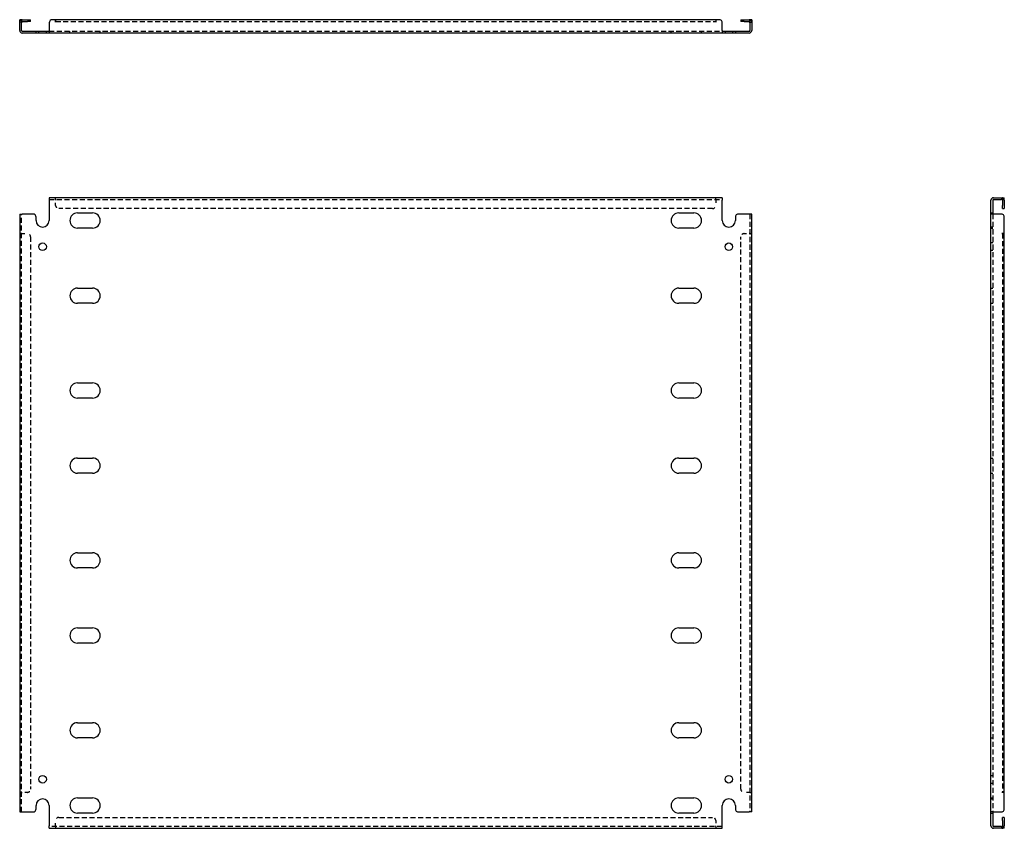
# Model space of a CAD drawing. Header units: inches. Extents: x 8 to 194, y 8 to 93.
# Tile 1 of 2: x 8 to 45, y 8 to 39. Entities that reach past the tile are written whole.
import ezdxf

# ---------------------------------------------------------------- set-up
doc = ezdxf.new("R2010")
doc.units = ezdxf.units.IN
doc.header["$MEASUREMENT"] = 0
doc.linetypes.add('DASHED_SPACE', pattern=[0.2067, 0.1654, -0.0413])
doc.layers.add('Hidden Edges(ANSI)', color=7, linetype='DASHED_SPACE', lineweight=25)
doc.layers.add('Visible Edges(ANSI)', color=7, linetype='Continuous', lineweight=25)

msp = doc.modelspace()

# ---------------------------------------------------------------- linework, layer by layer
at = {"layer": 'Hidden Edges(ANSI)', "ltscale": 0.129419}
for p, q in [((7.832, 38.448), (7.764, 38.448)), ((35.696, 38.448), (35.764, 38.448)), ((8.494, 38.035), (8.494, 38.103)), ((8.784, 38.035), (8.784, 38.103)), ((9.683, 38.035), (9.683, 38.103)), ((10.845, 38.035), (10.845, 38.103)), ((32.683, 38.035), (32.683, 38.103)), ((33.845, 38.035), (33.845, 38.103)), ((34.744, 38.103), (34.744, 38.035)), ((35.034, 38.103), (35.034, 38.035)), ((9.139, 31.669), (9.139, 31.737)), ((9.139, 31.669), (9.139, 31.737)), ((34.389, 31.669), (34.389, 31.737)), ((34.389, 31.669), (34.389, 31.737)), ((45.327, 31.669), (45.327, 31.737)), ((44.914, 31.152), (44.982, 31.152)), ((44.982, 30.612), (44.914, 30.612)), ((44.914, 30.572), (44.982, 30.572)), ((7.832, 30.362), (7.764, 30.362)), ((7.832, 30.362), (7.764, 30.362)), ((35.696, 30.362), (35.764, 30.362)), ((35.696, 30.362), (35.764, 30.362)), ((44.982, 30.007), (44.914, 30.007)), ((44.982, 29.717), (44.914, 29.717)), ((44.914, 28.277), (44.982, 28.277)), ((44.914, 27.697), (44.982, 27.697)), ((44.914, 24.652), (44.982, 24.652)), ((44.914, 24.072), (44.982, 24.072)), ((44.914, 21.777), (44.982, 21.777)), ((44.914, 21.197), (44.982, 21.197)), ((44.914, 18.152), (44.982, 18.152)), ((44.914, 17.572), (44.982, 17.572)), ((44.914, 15.277), (44.982, 15.277)), ((44.914, 14.697), (44.982, 14.697)), ((44.914, 11.652), (44.982, 11.652)), ((44.914, 11.072), (44.982, 11.072)), ((44.914, 9.632), (44.982, 9.632)), ((44.914, 9.342), (44.982, 9.342)), ((7.832, 8.987), (7.764, 8.987)), ((7.832, 8.987), (7.764, 8.987)), ((35.696, 8.987), (35.764, 8.987)), ((35.696, 8.987), (35.764, 8.987)), ((44.914, 8.777), (44.982, 8.777)), ((44.914, 8.737), (44.982, 8.737)), ((44.914, 8.197), (44.982, 8.197)), ((9.139, 7.68), (9.139, 7.612)), ((9.139, 7.68), (9.139, 7.612)), ((34.389, 7.68), (34.389, 7.612)), ((34.389, 7.68), (34.389, 7.612)), ((45.327, 7.68), (45.327, 7.612))]:
    msp.add_line(p, q, dxfattribs=at)
at = {"layer": 'Hidden Edges(ANSI)', "ltscale": 1.163407}
msp.add_line((9.139, 38.479), (34.389, 38.479), dxfattribs=at)
at = {"layer": 'Hidden Edges(ANSI)', "ltscale": 1.164268}
for p, q in [((8.889, 38.103), (34.639, 38.103)), ((8.889, 31.669), (34.639, 31.669)), ((34.639, 7.68), (8.889, 7.68))]:
    msp.add_line(p, q, dxfattribs=at)
at = {"layer": 'Hidden Edges(ANSI)', "ltscale": 0.092649}
for p, q in [((9.139, 31.669), (9.139, 31.638)), ((34.389, 31.669), (34.389, 31.638)), ((7.832, 30.362), (7.863, 30.362)), ((35.696, 30.362), (35.665, 30.362)), ((7.832, 8.987), (7.863, 8.987)), ((35.696, 8.987), (35.665, 8.987)), ((9.139, 7.68), (9.139, 7.711)), ((34.389, 7.68), (34.389, 7.711))]:
    msp.add_line(p, q, dxfattribs=at)
at = {"layer": 'Hidden Edges(ANSI)', "ltscale": 0.369411}
for p, q in [((9.139, 31.444), (9.139, 31.638)), ((34.389, 31.638), (34.389, 31.444)), ((7.863, 30.362), (8.057, 30.362)), ((35.471, 30.362), (35.665, 30.362)), ((8.057, 8.987), (7.863, 8.987)), ((35.665, 8.987), (35.471, 8.987)), ((9.139, 7.711), (9.139, 7.905)), ((34.389, 7.905), (34.389, 7.711))]:
    msp.add_line(p, q, dxfattribs=at)
at = {"layer": 'Hidden Edges(ANSI)', "ltscale": 1.162964}
for p, q in [((34.264, 31.319), (9.264, 31.319)), ((9.264, 8.03), (34.264, 8.03))]:
    msp.add_line(p, q, dxfattribs=at)
at = {"layer": 'Hidden Edges(ANSI)', "ltscale": 1.164922}
for p, q in [((7.832, 8.237), (7.832, 31.112)), ((35.696, 31.112), (35.696, 8.237)), ((44.982, 31.112), (44.982, 8.237))]:
    msp.add_line(p, q, dxfattribs=at)
at = {"layer": 'Hidden Edges(ANSI)', "ltscale": 1.161378}
for p, q in [((8.182, 30.237), (8.182, 9.112)), ((35.346, 9.112), (35.346, 30.237))]:
    msp.add_line(p, q, dxfattribs=at)
at = {"layer": 'Hidden Edges(ANSI)', "ltscale": 1.161918}
msp.add_line((45.358, 30.362), (45.358, 8.987), dxfattribs=at)
at = {"layer": 'Hidden Edges(ANSI)', "ltscale": 0.236041}
for centre, start, end in [((7.863, 38.448), 108.248, 180), ((35.665, 38.448), 0, 71.752), ((45.327, 31.638), 18.248, 90), ((45.327, 7.711), 270, 341.752)]:
    msp.add_arc(centre, 0.099, start, end, dxfattribs=at)
at = {"layer": 'Hidden Edges(ANSI)', "ltscale": 0.373886}
for centre, start, end in [((9.264, 31.444), 180, 270), ((34.264, 31.444), 270, 0), ((8.057, 30.237), 0, 90), ((35.471, 30.237), 90, 180), ((8.057, 9.112), 270, 0), ((35.471, 9.112), 180, 270), ((9.264, 7.905), 90, 180), ((34.264, 7.905), 0, 90)]:
    msp.add_arc(centre, 0.125, start, end, dxfattribs=at)
at = {"layer": 'Visible Edges(ANSI)'}
for p, q in [((7.764, 38.422), (7.764, 38.547)), ((7.832, 38.547), (7.764, 38.547)), ((7.764, 38.134), (7.764, 38.422)), ((7.832, 38.547), (7.832, 38.422)), ((7.832, 38.134), (7.832, 38.422)), ((7.863, 38.547), (8.057, 38.547)), ((7.863, 38.479), (8.057, 38.479)), ((8.057, 38.547), (8.182, 38.547)), ((8.182, 38.479), (8.057, 38.479)), ((8.182, 38.479), (8.182, 38.547)), ((8.889, 38.422), (8.889, 38.134)), ((9.139, 38.547), (9.014, 38.547)), ((9.139, 38.448), (9.139, 38.547)), ((34.389, 38.547), (9.139, 38.547)), ((9.139, 38.547), (9.139, 38.448)), ((9.139, 38.448), (9.139, 38.448)), ((9.139, 38.448), (9.139, 38.448)), ((34.514, 38.547), (34.389, 38.547)), ((34.389, 38.547), (34.389, 38.448)), ((34.389, 38.547), (34.389, 38.448)), ((34.389, 38.448), (34.389, 38.448)), ((34.389, 38.448), (34.389, 38.448)), ((34.639, 38.134), (34.639, 38.422)), ((35.346, 38.547), (35.471, 38.547)), ((35.346, 38.547), (35.346, 38.479)), ((35.471, 38.479), (35.346, 38.479)), ((35.471, 38.547), (35.665, 38.547)), ((35.471, 38.479), (35.665, 38.479)), ((35.696, 38.422), (35.696, 38.547)), ((35.764, 38.547), (35.696, 38.547)), ((35.696, 38.422), (35.696, 38.134)), ((35.764, 38.547), (35.764, 38.422)), ((35.764, 38.422), (35.764, 38.134)), ((7.863, 38.103), (8.264, 38.103)), ((8.264, 38.103), (8.389, 38.103)), ((8.389, 38.035), (8.389, 38.103)), ((8.389, 38.103), (8.889, 38.103)), ((8.889, 38.134), (8.889, 38.035)), ((34.639, 38.134), (34.639, 38.035)), ((34.639, 38.103), (35.139, 38.103)), ((35.139, 38.103), (35.264, 38.103)), ((35.139, 38.103), (35.139, 38.035)), ((35.264, 38.103), (35.665, 38.103)), ((8.264, 38.035), (7.863, 38.035)), ((8.389, 38.035), (8.264, 38.035)), ((8.889, 38.035), (8.389, 38.035)), ((34.639, 38.035), (8.889, 38.035)), ((35.139, 38.035), (34.639, 38.035)), ((35.264, 38.035), (35.139, 38.035)), ((35.665, 38.035), (35.264, 38.035)), ((34.639, 31.737), (8.889, 31.737)), ((8.889, 31.737), (8.889, 31.638)), ((8.889, 31.638), (8.889, 30.862)), ((34.639, 31.737), (34.639, 31.638)), ((34.639, 30.862), (34.639, 31.638)), ((44.914, 31.112), (44.914, 31.638)), ((44.982, 31.638), (44.982, 31.112)), ((45.013, 31.737), (45.301, 31.737)), ((45.013, 31.669), (45.301, 31.669)), ((45.301, 31.737), (45.426, 31.737)), ((45.426, 31.669), (45.301, 31.669)), ((45.358, 31.638), (45.358, 31.444)), ((45.426, 31.669), (45.426, 31.737)), ((45.426, 31.638), (45.426, 31.444)), ((45.358, 31.319), (45.358, 31.444)), ((45.358, 31.319), (45.426, 31.319)), ((45.426, 31.444), (45.426, 31.319)), ((7.764, 31.112), (7.863, 31.112)), ((7.764, 31.112), (7.764, 8.237)), ((8.264, 31.112), (7.863, 31.112)), ((8.389, 30.862), (8.389, 30.987)), ((9.973, 31.152), (10.555, 31.152)), ((32.973, 31.152), (33.555, 31.152)), ((35.139, 30.987), (35.139, 30.862)), ((35.665, 31.112), (35.264, 31.112)), ((35.764, 31.112), (35.665, 31.112)), ((35.764, 8.237), (35.764, 31.112)), ((44.914, 8.237), (44.914, 31.112)), ((45.013, 31.112), (44.914, 31.112)), ((45.301, 31.112), (45.013, 31.112)), ((45.426, 30.362), (45.426, 30.987)), ((10.555, 30.572), (9.973, 30.572)), ((33.555, 30.572), (32.973, 30.572)), ((45.327, 30.362), (45.327, 30.362)), ((45.327, 30.362), (45.426, 30.362)), ((45.426, 30.362), (45.327, 30.362)), ((45.327, 30.362), (45.327, 30.362)), ((45.426, 8.987), (45.426, 30.362)), ((9.973, 28.277), (10.555, 28.277)), ((32.973, 28.277), (33.555, 28.277)), ((10.555, 27.697), (9.973, 27.697)), ((33.555, 27.697), (32.973, 27.697)), ((9.973, 24.652), (10.555, 24.652)), ((32.973, 24.652), (33.555, 24.652)), ((10.555, 24.072), (9.973, 24.072)), ((33.555, 24.072), (32.973, 24.072)), ((9.973, 21.777), (10.555, 21.777)), ((32.973, 21.777), (33.555, 21.777)), ((10.555, 21.197), (9.973, 21.197)), ((33.555, 21.197), (32.973, 21.197)), ((9.973, 18.152), (10.555, 18.152)), ((32.973, 18.152), (33.555, 18.152)), ((10.555, 17.572), (9.973, 17.572)), ((33.555, 17.572), (32.973, 17.572)), ((9.973, 15.277), (10.555, 15.277)), ((32.973, 15.277), (33.555, 15.277)), ((10.555, 14.697), (9.973, 14.697)), ((33.555, 14.697), (32.973, 14.697)), ((9.973, 11.652), (10.555, 11.652)), ((32.973, 11.652), (33.555, 11.652)), ((10.555, 11.072), (9.973, 11.072)), ((33.555, 11.072), (32.973, 11.072)), ((9.973, 8.777), (10.555, 8.777)), ((32.973, 8.777), (33.555, 8.777)), ((45.426, 8.987), (45.327, 8.987)), ((45.327, 8.987), (45.327, 8.987)), ((45.426, 8.987), (45.327, 8.987)), ((45.327, 8.987), (45.327, 8.987)), ((45.426, 8.362), (45.426, 8.987)), ((8.389, 8.362), (8.389, 8.487)), ((8.889, 8.487), (8.889, 7.711)), ((34.639, 7.711), (34.639, 8.487)), ((35.139, 8.487), (35.139, 8.362)), ((7.764, 8.237), (7.863, 8.237)), ((7.863, 8.237), (8.264, 8.237)), ((10.555, 8.197), (9.973, 8.197)), ((33.555, 8.197), (32.973, 8.197)), ((35.264, 8.237), (35.665, 8.237)), ((35.764, 8.237), (35.665, 8.237)), ((45.013, 8.237), (44.914, 8.237)), ((44.914, 7.711), (44.914, 8.237)), ((44.982, 8.237), (44.982, 7.711)), ((45.013, 8.237), (45.301, 8.237)), ((45.358, 7.905), (45.358, 8.03)), ((45.426, 8.03), (45.358, 8.03)), ((45.426, 8.03), (45.426, 7.905)), ((8.889, 7.612), (8.889, 7.711)), ((8.889, 7.612), (34.639, 7.612)), ((34.639, 7.612), (34.639, 7.711)), ((45.301, 7.68), (45.013, 7.68)), ((45.301, 7.612), (45.013, 7.612)), ((45.301, 7.68), (45.426, 7.68)), ((45.426, 7.612), (45.301, 7.612)), ((45.358, 7.905), (45.358, 7.711)), ((45.426, 7.905), (45.426, 7.711)), ((45.426, 7.612), (45.426, 7.68))]:
    msp.add_line(p, q, dxfattribs=at)
for centre in [(8.639, 29.862), (34.889, 29.862), (8.639, 9.487), (34.889, 9.487)]:
    msp.add_circle(centre, 0.145, dxfattribs=at)
for centre, radius, start, end in [((7.863, 38.448), 0.099, 90, 108.248), ((7.863, 38.448), 0.031, 90, 180), ((9.014, 38.422), 0.125, 90, 180), ((34.514, 38.422), 0.125, 0, 90), ((35.665, 38.448), 0.099, 71.752, 90), ((35.665, 38.448), 0.031, 0, 90), ((7.863, 38.134), 0.099, 180, 270), ((7.863, 38.134), 0.031, 180, 270), ((35.665, 38.134), 0.099, 270, 0), ((35.665, 38.134), 0.031, 270, 0), ((45.013, 31.638), 0.099, 90, 180), ((45.013, 31.638), 0.031, 90, 180), ((45.327, 31.638), 0.031, 0, 90), ((45.327, 31.638), 0.099, 0, 18.248), ((8.264, 30.987), 0.125, 0, 90), ((9.973, 30.862), 0.29, 90, 270), ((10.555, 30.862), 0.29, 270, 90), ((32.973, 30.862), 0.29, 90, 270), ((33.555, 30.862), 0.29, 270, 90), ((35.264, 30.987), 0.125, 90, 180), ((45.301, 30.987), 0.125, 0, 90), ((8.639, 30.862), 0.25, 180, 0), ((34.889, 30.862), 0.25, 180, 0), ((9.973, 27.987), 0.29, 90, 270), ((10.555, 27.987), 0.29, 270, 90), ((32.973, 27.987), 0.29, 90, 270), ((33.555, 27.987), 0.29, 270, 90), ((9.973, 24.362), 0.29, 90, 270), ((10.555, 24.362), 0.29, 270, 90), ((32.973, 24.362), 0.29, 90, 270), ((33.555, 24.362), 0.29, 270, 90), ((9.973, 21.487), 0.29, 90, 270), ((10.555, 21.487), 0.29, 270, 90), ((32.973, 21.487), 0.29, 90, 270), ((33.555, 21.487), 0.29, 270, 90), ((9.973, 17.862), 0.29, 90, 270), ((10.555, 17.862), 0.29, 270, 90), ((32.973, 17.862), 0.29, 90, 270), ((33.555, 17.862), 0.29, 270, 90), ((9.973, 14.987), 0.29, 90, 270), ((10.555, 14.987), 0.29, 270, 90), ((32.973, 14.987), 0.29, 90, 270), ((33.555, 14.987), 0.29, 270, 90), ((9.973, 11.362), 0.29, 90, 270), ((10.555, 11.362), 0.29, 270, 90), ((32.973, 11.362), 0.29, 90, 270), ((33.555, 11.362), 0.29, 270, 90), ((8.639, 8.487), 0.25, 0, 180), ((9.973, 8.487), 0.29, 90, 270), ((10.555, 8.487), 0.29, 270, 90), ((32.973, 8.487), 0.29, 90, 270), ((33.555, 8.487), 0.29, 270, 90), ((34.889, 8.487), 0.25, 0, 180), ((8.264, 8.362), 0.125, 270, 0), ((35.264, 8.362), 0.125, 180, 270), ((45.301, 8.362), 0.125, 270, 0), ((45.013, 7.711), 0.099, 180, 270), ((45.013, 7.711), 0.031, 180, 270), ((45.327, 7.711), 0.031, 270, 0), ((45.327, 7.711), 0.099, 341.752, 0)]:
    msp.add_arc(centre, radius, start, end, dxfattribs=at)

doc.saveas('drawing.dxf')
